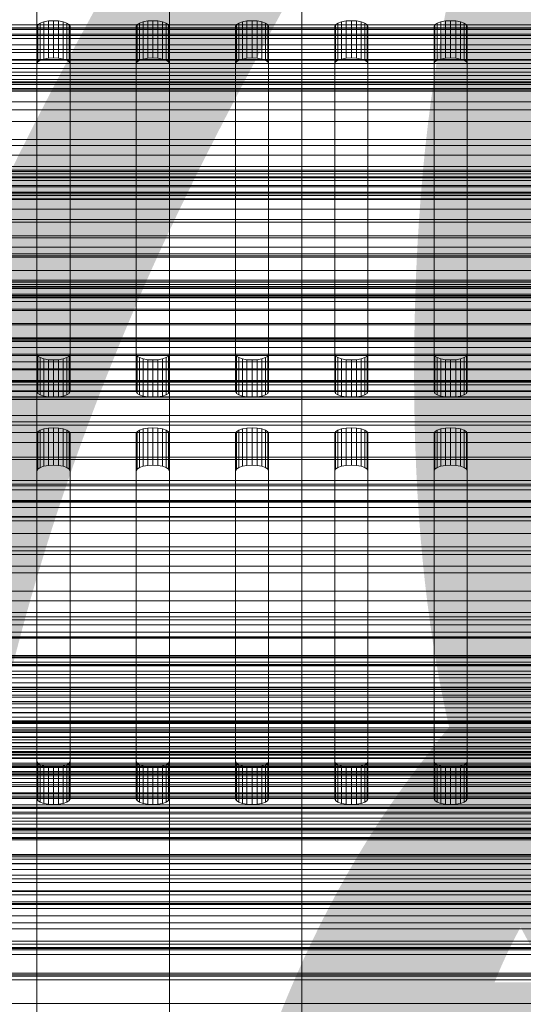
# Model space of a CAD drawing. Header units: millimetres. Extents: x -2233 to 61924, y -68080 to 6847.
# Tile 69 of 256: x -23 to 53, y -35176 to -35027. Entities that reach past the tile are written whole.
import ezdxf

# ---------------------------------------------------------------- set-up
doc = ezdxf.new("R2010")
doc.units = ezdxf.units.MM
for name, color, linetype, lineweight in [('COTAS_O', 1, 'Continuous', 0), ('COTAS_P', 1, 'Continuous', 0), ('frontal_bajante_movil', 7, 'Continuous', 0), ('frontal_C01', 7, 'Continuous', 0), ('frontal_C02', 7, 'Continuous', 0), ('frontal_C03', 7, 'Continuous', 0), ('frontal_mezcladora', 7, 'Continuous', 0), ('frontal_secador', 7, 'Continuous', 0), ('frontal_tolva-C01', 7, 'Continuous', 0)]:
    doc.layers.add(name, color=color, linetype=linetype, lineweight=lineweight)
doc.dimstyles.new('R19_100', dxfattribs={"dimtxt": 250, "dimasz": 150, "dimexe": 150, "dimexo": 80, "dimgap": 100, "dimtad": 1, "dimtih": 1, "dimtoh": 1, "dimdsep": 46, "dimcen": 0.09, "dimadec": 0, "dimazin": 0, "dimtfac": 1, "dimtdec": 4, "dimtofl": 0, "dimtmove": 0, "dimatfit": 3, "dimfxl": 1, "dimtolj": 1, "dimtzin": 0, "dimarcsym": 0})

# ---------------------------------------------------------------- blocks, each defined once
blk = doc.blocks.new('DIM_R28_48')
at = {"layer": 'COTAS_P'}
for p, q in [((-1750, -34600), (-1600, -34555)), ((2600, -34600), (2450, -34555)), ((-1750, -35500), (-1750, -34600)), ((-1750, -34600), (2600, -34600)), ((-1750, -34600), (-1600, -34645)), ((2600, -34600), (2450, -34645)), ((2600, -35500), (2600, -34600))]:
    blk.add_line(p, q, dxfattribs=at)
blk.add_text('4350 P', height=250, dxfattribs=at).set_placement((425, -34500))
blk = doc.blocks.new('DIM_R28_50')
at = {"layer": 'COTAS_P'}
for p, q in [((1705.78, -34504.95), (1551.9, -34475.9)), ((-194.22, -34704.95), (1705.78, -34504.95)), ((1705.78, -34504.95), (1561.32, -34565.4)), ((1800, -35400), (1705.78, -34504.95)), ((-194.22, -34704.95), (-49.75, -34644.49)), ((-100, -35600), (-194.22, -34704.95)), ((-194.22, -34704.95), (-40.33, -34734))]:
    blk.add_line(p, q, dxfattribs=at)
blk.add_text('1910.5 P', height=250, rotation=6.009, dxfattribs=at).set_placement((745.32, -34505.49))
blk = doc.blocks.new('DIM_R28_58')
at = {"layer": 'COTAS_O'}
for p, q in [((-1480, -35300), (-1330, -35255)), ((490, -35300), (340, -35255)), ((-1480, -36000), (-1480, -35300)), ((-1480, -35300), (490, -35300)), ((-1480, -35300), (-1330, -35345)), ((490, -35300), (340, -35345)), ((490, -36000), (490, -35300))]:
    blk.add_line(p, q, dxfattribs=at)
blk.add_text('1970 O', height=250, dxfattribs=at).set_placement((-495, -35200))
blk = doc.blocks.new('DIM_R28_60')
at = {"layer": 'COTAS_O'}
for p, q in [((-1400, -35300), (-1250, -35255)), ((1400, -35300), (1250, -35255)), ((-1400, -36000), (-1400, -35300)), ((-1400, -35300), (1400, -35300)), ((-1400, -35300), (-1250, -35345)), ((1400, -35300), (1250, -35345)), ((1400, -36000), (1400, -35300))]:
    blk.add_line(p, q, dxfattribs=at)
blk.add_text('2800 O', height=250, dxfattribs=at).set_placement((0, -35200))
blk = doc.blocks.new('DIM_R28_61')
at = {"layer": 'COTAS_P'}
for p, q in [((-305, -34680), (395, -34680)), ((395, -34680), (350, -34830)), ((395, -36000), (395, -34680)), ((395, -34680), (440, -34830)), ((395, -36000), (350, -35850)), ((395, -36000), (440, -35850)), ((-305, -36000), (395, -36000))]:
    blk.add_line(p, q, dxfattribs=at)
blk.add_text('1320 P', height=250, rotation=90, dxfattribs=at).set_placement((295, -35340))
blk = doc.blocks.new('DIM_R28_62')
at = {"layer": 'COTAS_P'}
for p, q in [((-305, -35300), (-155, -35255)), ((345, -35300), (195, -35255)), ((-305, -36000), (-305, -35300)), ((-305, -35300), (345, -35300)), ((-305, -35300), (-155, -35345)), ((345, -35300), (195, -35345)), ((345, -36000), (345, -35300))]:
    blk.add_line(p, q, dxfattribs=at)
blk.add_text('650 P', height=250, dxfattribs=at).set_placement((20, -35200))

msp = doc.modelspace()

# ---------------------------------------------------------------- linework, layer by layer
at = {"layer": 'frontal_bajante_movil'}
for p, q in [((-20, -35028.298), (-19.878, -35028.034)), ((-19.878, -35028.034), (-19.523, -35027.796)), ((-19.878, -35033.672), (-19.878, -35028.034)), ((-19.523, -35027.796), (-18.969, -35027.607)), ((-19.523, -35033.434), (-19.523, -35027.796)), ((-18.969, -35027.607), (-18.273, -35027.485)), ((-18.969, -35033.245), (-18.969, -35027.607)), ((-18.273, -35027.485), (-17.5, -35027.443)), ((-18.273, -35033.123), (-18.273, -35027.485)), ((-17.5, -35027.443), (-16.727, -35027.485)), ((-17.5, -35033.082), (-17.5, -35027.443)), ((-16.727, -35027.485), (-16.031, -35027.607)), ((-16.727, -35033.123), (-16.727, -35027.485)), ((-16.031, -35027.607), (-15.477, -35027.796)), ((-16.031, -35033.245), (-16.031, -35027.607)), ((-15.477, -35027.796), (-15.122, -35028.034)), ((-15.477, -35033.434), (-15.477, -35027.796)), ((-15.122, -35028.034), (-15, -35028.298)), ((-15.122, -35033.672), (-15.122, -35028.034)), ((-5, -35028.298), (-4.878, -35028.034)), ((-4.878, -35028.034), (-4.523, -35027.796)), ((-4.878, -35033.672), (-4.878, -35028.034)), ((-4.523, -35027.796), (-3.969, -35027.607)), ((-4.523, -35033.434), (-4.523, -35027.796)), ((-3.969, -35027.607), (-3.273, -35027.485)), ((-3.969, -35033.245), (-3.969, -35027.607)), ((-3.273, -35027.485), (-2.5, -35027.443)), ((-3.273, -35033.123), (-3.273, -35027.485)), ((-2.5, -35027.443), (-1.727, -35027.485)), ((-2.5, -35033.082), (-2.5, -35027.443)), ((-1.727, -35027.485), (-1.031, -35027.607)), ((-1.727, -35033.123), (-1.727, -35027.485)), ((-1.031, -35027.607), (-0.477, -35027.796)), ((-1.031, -35033.245), (-1.031, -35027.607)), ((-0.477, -35027.796), (-0.122, -35028.034)), ((-0.477, -35033.434), (-0.477, -35027.796)), ((-0.122, -35028.034), (0, -35028.298)), ((-0.122, -35033.672), (-0.122, -35028.034)), ((10, -35028.298), (10.122, -35028.034)), ((10.122, -35028.034), (10.477, -35027.796)), ((10.122, -35033.672), (10.122, -35028.034)), ((10.477, -35027.796), (11.031, -35027.607)), ((10.477, -35033.434), (10.477, -35027.796)), ((11.031, -35027.607), (11.727, -35027.485)), ((11.031, -35033.245), (11.031, -35027.607)), ((11.727, -35027.485), (12.5, -35027.443)), ((11.727, -35033.123), (11.727, -35027.485)), ((12.5, -35027.443), (13.273, -35027.485)), ((12.5, -35033.082), (12.5, -35027.443)), ((13.273, -35027.485), (13.969, -35027.607)), ((13.273, -35033.123), (13.273, -35027.485)), ((13.969, -35027.607), (14.523, -35027.796)), ((13.969, -35033.245), (13.969, -35027.607)), ((14.523, -35027.796), (14.878, -35028.034)), ((14.523, -35033.434), (14.523, -35027.796)), ((14.878, -35028.034), (15, -35028.298)), ((14.878, -35033.672), (14.878, -35028.034)), ((25, -35028.298), (25.122, -35028.034)), ((25.122, -35028.034), (25.477, -35027.796)), ((25.122, -35033.672), (25.122, -35028.034)), ((25.477, -35027.796), (26.031, -35027.607)), ((25.477, -35033.434), (25.477, -35027.796)), ((26.031, -35027.607), (26.727, -35027.485)), ((26.031, -35033.245), (26.031, -35027.607)), ((26.727, -35027.485), (27.5, -35027.443)), ((26.727, -35033.123), (26.727, -35027.485)), ((27.5, -35027.443), (28.273, -35027.485)), ((27.5, -35033.082), (27.5, -35027.443)), ((28.273, -35027.485), (28.969, -35027.607)), ((28.273, -35033.123), (28.273, -35027.485)), ((28.969, -35027.607), (29.523, -35027.796)), ((28.969, -35033.245), (28.969, -35027.607)), ((29.523, -35027.796), (29.878, -35028.034)), ((29.523, -35033.434), (29.523, -35027.796)), ((29.878, -35028.034), (30, -35028.298)), ((29.878, -35033.672), (29.878, -35028.034)), ((40, -35028.298), (40.122, -35028.034)), ((40.122, -35028.034), (40.477, -35027.796)), ((40.122, -35033.672), (40.122, -35028.034)), ((40.477, -35027.796), (41.031, -35027.607)), ((40.477, -35033.434), (40.477, -35027.796)), ((41.031, -35027.607), (41.727, -35027.485)), ((41.031, -35033.245), (41.031, -35027.607)), ((41.727, -35027.485), (42.5, -35027.443)), ((41.727, -35033.123), (41.727, -35027.485)), ((42.5, -35027.443), (43.273, -35027.485)), ((42.5, -35033.082), (42.5, -35027.443)), ((43.273, -35027.485), (43.969, -35027.607)), ((43.273, -35033.123), (43.273, -35027.485)), ((43.969, -35027.607), (44.523, -35027.796)), ((43.969, -35033.245), (43.969, -35027.607)), ((44.523, -35027.796), (44.878, -35028.034)), ((44.523, -35033.434), (44.523, -35027.796)), ((44.878, -35028.034), (45, -35028.298)), ((44.878, -35033.672), (44.878, -35028.034)), ((208, -35029.661), (-168, -35029.661)), ((-20, -35077.891), (-20, -35028.298)), ((-20, -35028.298), (-20, -35033.937)), ((-15, -35028.298), (-15, -35077.891)), ((-15, -35033.937), (-15, -35028.298)), ((-5, -35077.891), (-5, -35028.298)), ((-5, -35028.298), (-5, -35033.937)), ((0, -35028.298), (0, -35077.891)), ((0, -35033.937), (0, -35028.298)), ((10, -35077.891), (10, -35028.298)), ((10, -35028.298), (10, -35033.937)), ((15, -35028.298), (15, -35077.891)), ((15, -35033.937), (15, -35028.298)), ((25, -35077.891), (25, -35028.298)), ((25, -35028.298), (25, -35033.937)), ((30, -35028.298), (30, -35077.891)), ((30, -35033.937), (30, -35028.298)), ((40, -35077.891), (40, -35028.298)), ((40, -35028.298), (40, -35033.937)), ((45, -35028.298), (45, -35077.891)), ((45, -35033.937), (45, -35028.298)), ((-19.878, -35033.672), (-20, -35033.937)), ((-20, -35033.937), (-20, -35083.53)), ((-19.523, -35033.434), (-19.878, -35033.672)), ((-18.969, -35033.245), (-19.523, -35033.434)), ((-18.273, -35033.123), (-18.969, -35033.245)), ((-17.5, -35033.082), (-18.273, -35033.123)), ((-16.727, -35033.123), (-17.5, -35033.082)), ((-16.031, -35033.245), (-16.727, -35033.123)), ((-15.477, -35033.434), (-16.031, -35033.245)), ((-15.122, -35033.672), (-15.477, -35033.434)), ((-15, -35033.937), (-15.122, -35033.672)), ((-15, -35083.53), (-15, -35033.937)), ((-4.878, -35033.672), (-5, -35033.937)), ((-5, -35033.937), (-5, -35083.53)), ((-4.523, -35033.434), (-4.878, -35033.672)), ((-3.969, -35033.245), (-4.523, -35033.434)), ((-3.273, -35033.123), (-3.969, -35033.245)), ((-2.5, -35033.082), (-3.273, -35033.123)), ((-1.727, -35033.123), (-2.5, -35033.082)), ((-1.031, -35033.245), (-1.727, -35033.123)), ((-0.477, -35033.434), (-1.031, -35033.245)), ((-0.122, -35033.672), (-0.477, -35033.434)), ((0, -35033.937), (-0.122, -35033.672)), ((0, -35083.53), (0, -35033.937)), ((10.122, -35033.672), (10, -35033.937)), ((10, -35033.937), (10, -35083.53)), ((10.477, -35033.434), (10.122, -35033.672)), ((11.031, -35033.245), (10.477, -35033.434)), ((11.727, -35033.123), (11.031, -35033.245)), ((12.5, -35033.082), (11.727, -35033.123)), ((13.273, -35033.123), (12.5, -35033.082)), ((13.969, -35033.245), (13.273, -35033.123)), ((14.523, -35033.434), (13.969, -35033.245)), ((14.878, -35033.672), (14.523, -35033.434)), ((15, -35033.937), (14.878, -35033.672)), ((15, -35083.53), (15, -35033.937)), ((25.122, -35033.672), (25, -35033.937)), ((25, -35033.937), (25, -35083.53)), ((25.477, -35033.434), (25.122, -35033.672)), ((26.031, -35033.245), (25.477, -35033.434)), ((26.727, -35033.123), (26.031, -35033.245)), ((27.5, -35033.082), (26.727, -35033.123)), ((28.273, -35033.123), (27.5, -35033.082)), ((28.969, -35033.245), (28.273, -35033.123)), ((29.523, -35033.434), (28.969, -35033.245)), ((29.878, -35033.672), (29.523, -35033.434)), ((30, -35033.937), (29.878, -35033.672)), ((30, -35083.53), (30, -35033.937)), ((40.122, -35033.672), (40, -35033.937)), ((40, -35033.937), (40, -35083.53)), ((40.477, -35033.434), (40.122, -35033.672)), ((41.031, -35033.245), (40.477, -35033.434)), ((41.727, -35033.123), (41.031, -35033.245)), ((42.5, -35033.082), (41.727, -35033.123)), ((43.273, -35033.123), (42.5, -35033.082)), ((43.969, -35033.245), (43.273, -35033.123)), ((44.523, -35033.434), (43.969, -35033.245)), ((44.878, -35033.672), (44.523, -35033.434)), ((45, -35033.937), (44.878, -35033.672)), ((45, -35083.53), (45, -35033.937)), ((208, -35036.833), (-168, -35036.833)), ((-168, -35040.938), (208, -35040.938)), ((-19.878, -35078.156), (-20, -35077.891)), ((-20, -35083.53), (-20, -35077.891)), ((-19.523, -35078.394), (-19.878, -35078.156)), ((-19.878, -35083.794), (-19.878, -35078.156)), ((-18.969, -35078.583), (-19.523, -35078.394)), ((-19.523, -35084.032), (-19.523, -35078.394)), ((-18.273, -35078.705), (-18.969, -35078.583)), ((-18.969, -35084.221), (-18.969, -35078.583)), ((-17.5, -35078.746), (-18.273, -35078.705)), ((-18.273, -35084.343), (-18.273, -35078.705)), ((-16.727, -35078.705), (-17.5, -35078.746)), ((-17.5, -35084.385), (-17.5, -35078.746)), ((-16.031, -35078.583), (-16.727, -35078.705)), ((-16.727, -35084.343), (-16.727, -35078.705)), ((-15.477, -35078.394), (-16.031, -35078.583)), ((-16.031, -35084.221), (-16.031, -35078.583)), ((-15.122, -35078.156), (-15.477, -35078.394)), ((-15.477, -35084.032), (-15.477, -35078.394)), ((-15, -35077.891), (-15.122, -35078.156)), ((-15.122, -35083.794), (-15.122, -35078.156)), ((-15, -35083.53), (-15, -35077.891)), ((-4.878, -35078.156), (-5, -35077.891)), ((-5, -35083.53), (-5, -35077.891)), ((-4.523, -35078.394), (-4.878, -35078.156)), ((-4.878, -35083.794), (-4.878, -35078.156)), ((-3.969, -35078.583), (-4.523, -35078.394)), ((-4.523, -35084.032), (-4.523, -35078.394)), ((-3.273, -35078.705), (-3.969, -35078.583)), ((-3.969, -35084.221), (-3.969, -35078.583)), ((-2.5, -35078.746), (-3.273, -35078.705)), ((-3.273, -35084.343), (-3.273, -35078.705)), ((-1.727, -35078.705), (-2.5, -35078.746)), ((-2.5, -35084.385), (-2.5, -35078.746)), ((-1.031, -35078.583), (-1.727, -35078.705)), ((-1.727, -35084.343), (-1.727, -35078.705)), ((-0.477, -35078.394), (-1.031, -35078.583)), ((-1.031, -35084.221), (-1.031, -35078.583)), ((-0.122, -35078.156), (-0.477, -35078.394)), ((-0.477, -35084.032), (-0.477, -35078.394)), ((0, -35077.891), (-0.122, -35078.156)), ((-0.122, -35083.794), (-0.122, -35078.156)), ((0, -35083.53), (0, -35077.891)), ((10.122, -35078.156), (10, -35077.891)), ((10, -35083.53), (10, -35077.891)), ((10.477, -35078.394), (10.122, -35078.156)), ((10.122, -35083.794), (10.122, -35078.156)), ((11.031, -35078.583), (10.477, -35078.394)), ((10.477, -35084.032), (10.477, -35078.394)), ((11.727, -35078.705), (11.031, -35078.583)), ((11.031, -35084.221), (11.031, -35078.583)), ((12.5, -35078.746), (11.727, -35078.705)), ((11.727, -35084.343), (11.727, -35078.705)), ((13.273, -35078.705), (12.5, -35078.746)), ((12.5, -35084.385), (12.5, -35078.746)), ((13.969, -35078.583), (13.273, -35078.705)), ((13.273, -35084.343), (13.273, -35078.705)), ((14.523, -35078.394), (13.969, -35078.583)), ((13.969, -35084.221), (13.969, -35078.583)), ((14.878, -35078.156), (14.523, -35078.394)), ((14.523, -35084.032), (14.523, -35078.394)), ((15, -35077.891), (14.878, -35078.156)), ((14.878, -35083.794), (14.878, -35078.156)), ((15, -35083.53), (15, -35077.891)), ((25.122, -35078.156), (25, -35077.891)), ((25, -35083.53), (25, -35077.891)), ((25.477, -35078.394), (25.122, -35078.156)), ((25.122, -35083.794), (25.122, -35078.156)), ((26.031, -35078.583), (25.477, -35078.394)), ((25.477, -35084.032), (25.477, -35078.394)), ((26.727, -35078.705), (26.031, -35078.583)), ((26.031, -35084.221), (26.031, -35078.583)), ((27.5, -35078.746), (26.727, -35078.705)), ((26.727, -35084.343), (26.727, -35078.705)), ((28.273, -35078.705), (27.5, -35078.746)), ((27.5, -35084.385), (27.5, -35078.746)), ((28.969, -35078.583), (28.273, -35078.705)), ((28.273, -35084.343), (28.273, -35078.705)), ((29.523, -35078.394), (28.969, -35078.583)), ((28.969, -35084.221), (28.969, -35078.583)), ((29.878, -35078.156), (29.523, -35078.394)), ((29.523, -35084.032), (29.523, -35078.394)), ((30, -35077.891), (29.878, -35078.156)), ((29.878, -35083.794), (29.878, -35078.156)), ((30, -35083.53), (30, -35077.891)), ((40.122, -35078.156), (40, -35077.891)), ((40, -35083.53), (40, -35077.891)), ((40.477, -35078.394), (40.122, -35078.156)), ((40.122, -35083.794), (40.122, -35078.156)), ((41.031, -35078.583), (40.477, -35078.394)), ((40.477, -35084.032), (40.477, -35078.394)), ((41.727, -35078.705), (41.031, -35078.583)), ((41.031, -35084.221), (41.031, -35078.583)), ((42.5, -35078.746), (41.727, -35078.705)), ((41.727, -35084.343), (41.727, -35078.705)), ((43.273, -35078.705), (42.5, -35078.746)), ((42.5, -35084.385), (42.5, -35078.746)), ((43.969, -35078.583), (43.273, -35078.705)), ((43.273, -35084.343), (43.273, -35078.705)), ((44.523, -35078.394), (43.969, -35078.583)), ((43.969, -35084.221), (43.969, -35078.583)), ((44.878, -35078.156), (44.523, -35078.394)), ((44.523, -35084.032), (44.523, -35078.394)), ((45, -35077.891), (44.878, -35078.156)), ((44.878, -35083.794), (44.878, -35078.156)), ((45, -35083.53), (45, -35077.891)), ((-20, -35083.53), (-19.878, -35083.794)), ((-19.878, -35083.794), (-19.523, -35084.032)), ((-19.523, -35084.032), (-18.969, -35084.221)), ((-18.969, -35084.221), (-18.273, -35084.343)), ((-18.273, -35084.343), (-17.5, -35084.385)), ((-17.5, -35084.385), (-16.727, -35084.343)), ((-16.727, -35084.343), (-16.031, -35084.221)), ((-16.031, -35084.221), (-15.477, -35084.032)), ((-15.477, -35084.032), (-15.122, -35083.794)), ((-15.122, -35083.794), (-15, -35083.53)), ((-5, -35083.53), (-4.878, -35083.794)), ((-4.878, -35083.794), (-4.523, -35084.032)), ((-4.523, -35084.032), (-3.969, -35084.221)), ((-3.969, -35084.221), (-3.273, -35084.343)), ((-3.273, -35084.343), (-2.5, -35084.385)), ((-2.5, -35084.385), (-1.727, -35084.343)), ((-1.727, -35084.343), (-1.031, -35084.221)), ((-1.031, -35084.221), (-0.477, -35084.032)), ((-0.477, -35084.032), (-0.122, -35083.794)), ((-0.122, -35083.794), (0, -35083.53)), ((10, -35083.53), (10.122, -35083.794)), ((10.122, -35083.794), (10.477, -35084.032)), ((10.477, -35084.032), (11.031, -35084.221)), ((11.031, -35084.221), (11.727, -35084.343)), ((11.727, -35084.343), (12.5, -35084.385)), ((12.5, -35084.385), (13.273, -35084.343)), ((13.273, -35084.343), (13.969, -35084.221)), ((13.969, -35084.221), (14.523, -35084.032)), ((14.523, -35084.032), (14.878, -35083.794)), ((14.878, -35083.794), (15, -35083.53)), ((25, -35083.53), (25.122, -35083.794)), ((25.122, -35083.794), (25.477, -35084.032)), ((25.477, -35084.032), (26.031, -35084.221)), ((26.031, -35084.221), (26.727, -35084.343)), ((26.727, -35084.343), (27.5, -35084.385)), ((27.5, -35084.385), (28.273, -35084.343)), ((28.273, -35084.343), (28.969, -35084.221)), ((28.969, -35084.221), (29.523, -35084.032)), ((29.523, -35084.032), (29.878, -35083.794)), ((29.878, -35083.794), (30, -35083.53)), ((40, -35083.53), (40.122, -35083.794)), ((40.122, -35083.794), (40.477, -35084.032)), ((40.477, -35084.032), (41.031, -35084.221)), ((41.031, -35084.221), (41.727, -35084.343)), ((41.727, -35084.343), (42.5, -35084.385)), ((42.5, -35084.385), (43.273, -35084.343)), ((43.273, -35084.343), (43.969, -35084.221)), ((43.969, -35084.221), (44.523, -35084.032)), ((44.523, -35084.032), (44.878, -35083.794)), ((44.878, -35083.794), (45, -35083.53)), ((-168, -35087.121), (208, -35087.121)), ((-19.523, -35089.359), (-18.969, -35089.17)), ((-18.969, -35089.17), (-18.273, -35089.049)), ((-18.969, -35094.808), (-18.969, -35089.17)), ((-18.273, -35089.049), (-17.5, -35089.007)), ((-18.273, -35094.687), (-18.273, -35089.049)), ((-17.5, -35089.007), (-16.727, -35089.049)), ((-17.5, -35094.645), (-17.5, -35089.007)), ((-16.727, -35089.049), (-16.031, -35089.17)), ((-16.727, -35094.687), (-16.727, -35089.049)), ((-16.031, -35089.17), (-15.477, -35089.359)), ((-16.031, -35094.808), (-16.031, -35089.17)), ((-4.523, -35089.359), (-3.969, -35089.17)), ((-3.969, -35089.17), (-3.273, -35089.049)), ((-3.969, -35094.808), (-3.969, -35089.17)), ((-3.273, -35089.049), (-2.5, -35089.007)), ((-3.273, -35094.687), (-3.273, -35089.049)), ((-2.5, -35089.007), (-1.727, -35089.049)), ((-2.5, -35094.645), (-2.5, -35089.007)), ((-1.727, -35089.049), (-1.031, -35089.17)), ((-1.727, -35094.687), (-1.727, -35089.049)), ((-1.031, -35089.17), (-0.477, -35089.359)), ((-1.031, -35094.808), (-1.031, -35089.17)), ((10.477, -35089.359), (11.031, -35089.17)), ((11.031, -35089.17), (11.727, -35089.049)), ((11.031, -35094.808), (11.031, -35089.17)), ((11.727, -35089.049), (12.5, -35089.007)), ((11.727, -35094.687), (11.727, -35089.049)), ((12.5, -35089.007), (13.273, -35089.049)), ((12.5, -35094.645), (12.5, -35089.007)), ((13.273, -35089.049), (13.969, -35089.17)), ((13.273, -35094.687), (13.273, -35089.049)), ((13.969, -35089.17), (14.523, -35089.359)), ((13.969, -35094.808), (13.969, -35089.17)), ((25.477, -35089.359), (26.031, -35089.17)), ((26.031, -35089.17), (26.727, -35089.049)), ((26.031, -35094.808), (26.031, -35089.17)), ((26.727, -35089.049), (27.5, -35089.007)), ((26.727, -35094.687), (26.727, -35089.049)), ((27.5, -35089.007), (28.273, -35089.049)), ((27.5, -35094.645), (27.5, -35089.007)), ((28.273, -35089.049), (28.969, -35089.17)), ((28.273, -35094.687), (28.273, -35089.049)), ((28.969, -35089.17), (29.523, -35089.359)), ((28.969, -35094.808), (28.969, -35089.17)), ((40.477, -35089.359), (41.031, -35089.17)), ((41.031, -35089.17), (41.727, -35089.049)), ((41.031, -35094.808), (41.031, -35089.17)), ((41.727, -35089.049), (42.5, -35089.007)), ((41.727, -35094.687), (41.727, -35089.049)), ((42.5, -35089.007), (43.273, -35089.049)), ((42.5, -35094.645), (42.5, -35089.007)), ((43.273, -35089.049), (43.969, -35089.17)), ((43.273, -35094.687), (43.273, -35089.049)), ((43.969, -35089.17), (44.523, -35089.359)), ((43.969, -35094.808), (43.969, -35089.17)), ((-20, -35089.862), (-19.878, -35089.598)), ((-20, -35139.455), (-20, -35089.862)), ((-20, -35089.862), (-20, -35095.5)), ((-19.878, -35089.598), (-19.523, -35089.359)), ((-19.878, -35095.236), (-19.878, -35089.598)), ((-19.523, -35094.998), (-19.523, -35089.359)), ((-15.477, -35089.359), (-15.122, -35089.598)), ((-15.477, -35094.998), (-15.477, -35089.359)), ((-15.122, -35089.598), (-15, -35089.862)), ((-15.122, -35095.236), (-15.122, -35089.598)), ((-15, -35089.862), (-15, -35139.455)), ((-15, -35095.5), (-15, -35089.862)), ((-5, -35089.862), (-4.878, -35089.598)), ((-5, -35139.455), (-5, -35089.862)), ((-5, -35089.862), (-5, -35095.5)), ((-4.878, -35089.598), (-4.523, -35089.359)), ((-4.878, -35095.236), (-4.878, -35089.598)), ((-4.523, -35094.998), (-4.523, -35089.359)), ((-0.477, -35089.359), (-0.122, -35089.598)), ((-0.477, -35094.998), (-0.477, -35089.359)), ((-0.122, -35089.598), (0, -35089.862)), ((-0.122, -35095.236), (-0.122, -35089.598)), ((0, -35089.862), (0, -35139.455)), ((0, -35095.5), (0, -35089.862)), ((10, -35089.862), (10.122, -35089.598)), ((10, -35139.455), (10, -35089.862)), ((10, -35089.862), (10, -35095.5)), ((10.122, -35089.598), (10.477, -35089.359)), ((10.122, -35095.236), (10.122, -35089.598)), ((10.477, -35094.998), (10.477, -35089.359)), ((14.523, -35089.359), (14.878, -35089.598)), ((14.523, -35094.998), (14.523, -35089.359)), ((14.878, -35089.598), (15, -35089.862)), ((14.878, -35095.236), (14.878, -35089.598)), ((15, -35089.862), (15, -35139.455)), ((15, -35095.5), (15, -35089.862)), ((25, -35089.862), (25.122, -35089.598)), ((25, -35139.455), (25, -35089.862)), ((25, -35089.862), (25, -35095.5)), ((25.122, -35089.598), (25.477, -35089.359)), ((25.122, -35095.236), (25.122, -35089.598)), ((25.477, -35094.998), (25.477, -35089.359)), ((29.523, -35089.359), (29.878, -35089.598)), ((29.523, -35094.998), (29.523, -35089.359)), ((29.878, -35089.598), (30, -35089.862)), ((29.878, -35095.236), (29.878, -35089.598)), ((30, -35089.862), (30, -35139.455)), ((30, -35095.5), (30, -35089.862)), ((40, -35089.862), (40.122, -35089.598)), ((40, -35139.455), (40, -35089.862)), ((40, -35089.862), (40, -35095.5)), ((40.122, -35089.598), (40.477, -35089.359)), ((40.122, -35095.236), (40.122, -35089.598)), ((40.477, -35094.998), (40.477, -35089.359)), ((44.523, -35089.359), (44.878, -35089.598)), ((44.523, -35094.998), (44.523, -35089.359)), ((44.878, -35089.598), (45, -35089.862)), ((44.878, -35095.236), (44.878, -35089.598)), ((45, -35089.862), (45, -35139.455)), ((45, -35095.5), (45, -35089.862)), ((208, -35091.225), (-168, -35091.225)), ((-19.878, -35095.236), (-20, -35095.5)), ((-19.523, -35094.998), (-19.878, -35095.236)), ((-18.969, -35094.808), (-19.523, -35094.998)), ((-18.273, -35094.687), (-18.969, -35094.808)), ((-17.5, -35094.645), (-18.273, -35094.687)), ((-16.727, -35094.687), (-17.5, -35094.645)), ((-16.031, -35094.808), (-16.727, -35094.687)), ((-15.477, -35094.998), (-16.031, -35094.808)), ((-15.122, -35095.236), (-15.477, -35094.998)), ((-15, -35095.5), (-15.122, -35095.236)), ((-4.878, -35095.236), (-5, -35095.5)), ((-4.523, -35094.998), (-4.878, -35095.236)), ((-3.969, -35094.808), (-4.523, -35094.998)), ((-3.273, -35094.687), (-3.969, -35094.808)), ((-2.5, -35094.645), (-3.273, -35094.687)), ((-1.727, -35094.687), (-2.5, -35094.645)), ((-1.031, -35094.808), (-1.727, -35094.687)), ((-0.477, -35094.998), (-1.031, -35094.808)), ((-0.122, -35095.236), (-0.477, -35094.998)), ((0, -35095.5), (-0.122, -35095.236)), ((10.122, -35095.236), (10, -35095.5)), ((10.477, -35094.998), (10.122, -35095.236)), ((11.031, -35094.808), (10.477, -35094.998)), ((11.727, -35094.687), (11.031, -35094.808)), ((12.5, -35094.645), (11.727, -35094.687)), ((13.273, -35094.687), (12.5, -35094.645)), ((13.969, -35094.808), (13.273, -35094.687)), ((14.523, -35094.998), (13.969, -35094.808)), ((14.878, -35095.236), (14.523, -35094.998)), ((15, -35095.5), (14.878, -35095.236)), ((25.122, -35095.236), (25, -35095.5)), ((25.477, -35094.998), (25.122, -35095.236)), ((26.031, -35094.808), (25.477, -35094.998)), ((26.727, -35094.687), (26.031, -35094.808)), ((27.5, -35094.645), (26.727, -35094.687)), ((28.273, -35094.687), (27.5, -35094.645)), ((28.969, -35094.808), (28.273, -35094.687)), ((29.523, -35094.998), (28.969, -35094.808)), ((29.878, -35095.236), (29.523, -35094.998)), ((30, -35095.5), (29.878, -35095.236)), ((40.122, -35095.236), (40, -35095.5)), ((40.477, -35094.998), (40.122, -35095.236)), ((41.031, -35094.808), (40.477, -35094.998)), ((41.727, -35094.687), (41.031, -35094.808)), ((42.5, -35094.645), (41.727, -35094.687)), ((43.273, -35094.687), (42.5, -35094.645)), ((43.969, -35094.808), (43.273, -35094.687)), ((44.523, -35094.998), (43.969, -35094.808)), ((44.878, -35095.236), (44.523, -35094.998)), ((45, -35095.5), (44.878, -35095.236)), ((-20, -35095.5), (-20, -35145.093)), ((-15, -35145.093), (-15, -35095.5)), ((-5, -35095.5), (-5, -35145.093)), ((0, -35145.093), (0, -35095.5)), ((10, -35095.5), (10, -35145.093)), ((15, -35145.093), (15, -35095.5)), ((25, -35095.5), (25, -35145.093)), ((30, -35145.093), (30, -35095.5)), ((40, -35095.5), (40, -35145.093)), ((45, -35145.093), (45, -35095.5)), ((208, -35098.397), (-168, -35098.397)), ((-168, -35102.501), (208, -35102.501)), ((112, -35129.419), (-72, -35129.419)), ((-72, -35130.734), (112, -35130.734)), ((100, -35138.888), (-60, -35138.888)), ((-19.878, -35139.719), (-20, -35139.455)), ((-20, -35145.093), (-20, -35139.455)), ((-19.523, -35139.958), (-19.878, -35139.719)), ((-19.878, -35145.357), (-19.878, -35139.719)), ((-15.122, -35139.719), (-15.477, -35139.958)), ((-15, -35139.455), (-15.122, -35139.719)), ((-15.122, -35145.357), (-15.122, -35139.719)), ((-15, -35145.093), (-15, -35139.455)), ((-4.878, -35139.719), (-5, -35139.455)), ((-5, -35145.093), (-5, -35139.455)), ((-4.523, -35139.958), (-4.878, -35139.719)), ((-4.878, -35145.357), (-4.878, -35139.719)), ((-0.122, -35139.719), (-0.477, -35139.958)), ((0, -35139.455), (-0.122, -35139.719)), ((-0.122, -35145.357), (-0.122, -35139.719)), ((0, -35145.093), (0, -35139.455)), ((10.122, -35139.719), (10, -35139.455)), ((10, -35145.093), (10, -35139.455)), ((10.477, -35139.958), (10.122, -35139.719)), ((10.122, -35145.357), (10.122, -35139.719)), ((14.878, -35139.719), (14.523, -35139.958)), ((15, -35139.455), (14.878, -35139.719)), ((14.878, -35145.357), (14.878, -35139.719)), ((15, -35145.093), (15, -35139.455)), ((25.122, -35139.719), (25, -35139.455)), ((25, -35145.093), (25, -35139.455)), ((25.477, -35139.958), (25.122, -35139.719)), ((25.122, -35145.357), (25.122, -35139.719)), ((29.878, -35139.719), (29.523, -35139.958)), ((30, -35139.455), (29.878, -35139.719)), ((29.878, -35145.357), (29.878, -35139.719)), ((30, -35145.093), (30, -35139.455)), ((40.122, -35139.719), (40, -35139.455)), ((40, -35145.093), (40, -35139.455)), ((40.477, -35139.958), (40.122, -35139.719)), ((40.122, -35145.357), (40.122, -35139.719)), ((44.878, -35139.719), (44.523, -35139.958)), ((45, -35139.455), (44.878, -35139.719)), ((44.878, -35145.357), (44.878, -35139.719)), ((45, -35145.093), (45, -35139.455)), ((-60, -35140.203), (100, -35140.203)), ((-18.969, -35140.147), (-19.523, -35139.958)), ((-19.523, -35145.596), (-19.523, -35139.958)), ((-18.273, -35140.268), (-18.969, -35140.147)), ((-18.969, -35145.785), (-18.969, -35140.147)), ((-17.5, -35140.31), (-18.273, -35140.268)), ((-18.273, -35145.906), (-18.273, -35140.268)), ((-16.727, -35140.268), (-17.5, -35140.31)), ((-17.5, -35145.948), (-17.5, -35140.31)), ((-16.031, -35140.147), (-16.727, -35140.268)), ((-16.727, -35145.906), (-16.727, -35140.268)), ((-15.477, -35139.958), (-16.031, -35140.147)), ((-16.031, -35145.785), (-16.031, -35140.147)), ((-15.477, -35145.596), (-15.477, -35139.958)), ((-3.969, -35140.147), (-4.523, -35139.958)), ((-4.523, -35145.596), (-4.523, -35139.958)), ((-3.273, -35140.268), (-3.969, -35140.147)), ((-3.969, -35145.785), (-3.969, -35140.147)), ((-2.5, -35140.31), (-3.273, -35140.268)), ((-3.273, -35145.906), (-3.273, -35140.268)), ((-1.727, -35140.268), (-2.5, -35140.31)), ((-2.5, -35145.948), (-2.5, -35140.31)), ((-1.031, -35140.147), (-1.727, -35140.268)), ((-1.727, -35145.906), (-1.727, -35140.268)), ((-0.477, -35139.958), (-1.031, -35140.147)), ((-1.031, -35145.785), (-1.031, -35140.147)), ((-0.477, -35145.596), (-0.477, -35139.958)), ((11.031, -35140.147), (10.477, -35139.958)), ((10.477, -35145.596), (10.477, -35139.958)), ((11.727, -35140.268), (11.031, -35140.147)), ((11.031, -35145.785), (11.031, -35140.147)), ((12.5, -35140.31), (11.727, -35140.268)), ((11.727, -35145.906), (11.727, -35140.268)), ((13.273, -35140.268), (12.5, -35140.31)), ((12.5, -35145.948), (12.5, -35140.31)), ((13.969, -35140.147), (13.273, -35140.268)), ((13.273, -35145.906), (13.273, -35140.268)), ((14.523, -35139.958), (13.969, -35140.147)), ((13.969, -35145.785), (13.969, -35140.147)), ((14.523, -35145.596), (14.523, -35139.958)), ((26.031, -35140.147), (25.477, -35139.958)), ((25.477, -35145.596), (25.477, -35139.958)), ((26.727, -35140.268), (26.031, -35140.147)), ((26.031, -35145.785), (26.031, -35140.147)), ((27.5, -35140.31), (26.727, -35140.268)), ((26.727, -35145.906), (26.727, -35140.268)), ((28.273, -35140.268), (27.5, -35140.31)), ((27.5, -35145.948), (27.5, -35140.31)), ((28.969, -35140.147), (28.273, -35140.268)), ((28.273, -35145.906), (28.273, -35140.268)), ((29.523, -35139.958), (28.969, -35140.147)), ((28.969, -35145.785), (28.969, -35140.147)), ((29.523, -35145.596), (29.523, -35139.958)), ((41.031, -35140.147), (40.477, -35139.958)), ((40.477, -35145.596), (40.477, -35139.958)), ((41.727, -35140.268), (41.031, -35140.147)), ((41.031, -35145.785), (41.031, -35140.147)), ((42.5, -35140.31), (41.727, -35140.268)), ((41.727, -35145.906), (41.727, -35140.268)), ((43.273, -35140.268), (42.5, -35140.31)), ((42.5, -35145.948), (42.5, -35140.31)), ((43.969, -35140.147), (43.273, -35140.268)), ((43.273, -35145.906), (43.273, -35140.268)), ((44.523, -35139.958), (43.969, -35140.147)), ((43.969, -35145.785), (43.969, -35140.147)), ((44.523, -35145.596), (44.523, -35139.958)), ((-20, -35145.093), (-19.878, -35145.357)), ((-19.878, -35145.357), (-19.523, -35145.596)), ((-19.523, -35145.596), (-18.969, -35145.785)), ((-18.969, -35145.785), (-18.273, -35145.906)), ((-16.727, -35145.906), (-16.031, -35145.785)), ((-16.031, -35145.785), (-15.477, -35145.596)), ((-15.477, -35145.596), (-15.122, -35145.357)), ((-15.122, -35145.357), (-15, -35145.093)), ((-5, -35145.093), (-4.878, -35145.357)), ((-4.878, -35145.357), (-4.523, -35145.596)), ((-4.523, -35145.596), (-3.969, -35145.785)), ((-3.969, -35145.785), (-3.273, -35145.906)), ((-1.727, -35145.906), (-1.031, -35145.785)), ((-1.031, -35145.785), (-0.477, -35145.596)), ((-0.477, -35145.596), (-0.122, -35145.357)), ((-0.122, -35145.357), (0, -35145.093)), ((10, -35145.093), (10.122, -35145.357)), ((10.122, -35145.357), (10.477, -35145.596)), ((10.477, -35145.596), (11.031, -35145.785)), ((11.031, -35145.785), (11.727, -35145.906)), ((13.273, -35145.906), (13.969, -35145.785)), ((13.969, -35145.785), (14.523, -35145.596)), ((14.523, -35145.596), (14.878, -35145.357)), ((14.878, -35145.357), (15, -35145.093)), ((25, -35145.093), (25.122, -35145.357)), ((25.122, -35145.357), (25.477, -35145.596)), ((25.477, -35145.596), (26.031, -35145.785)), ((26.031, -35145.785), (26.727, -35145.906)), ((28.273, -35145.906), (28.969, -35145.785)), ((28.969, -35145.785), (29.523, -35145.596)), ((29.523, -35145.596), (29.878, -35145.357)), ((29.878, -35145.357), (30, -35145.093)), ((40, -35145.093), (40.122, -35145.357)), ((40.122, -35145.357), (40.477, -35145.596)), ((40.477, -35145.596), (41.031, -35145.785)), ((41.031, -35145.785), (41.727, -35145.906)), ((43.273, -35145.906), (43.969, -35145.785)), ((43.969, -35145.785), (44.523, -35145.596)), ((44.523, -35145.596), (44.878, -35145.357)), ((44.878, -35145.357), (45, -35145.093)), ((-18.273, -35145.906), (-17.5, -35145.948)), ((-17.5, -35145.948), (-16.727, -35145.906)), ((-3.273, -35145.906), (-2.5, -35145.948)), ((-2.5, -35145.948), (-1.727, -35145.906)), ((11.727, -35145.906), (12.5, -35145.948)), ((12.5, -35145.948), (13.273, -35145.906)), ((26.727, -35145.906), (27.5, -35145.948)), ((27.5, -35145.948), (28.273, -35145.906)), ((41.727, -35145.906), (42.5, -35145.948)), ((42.5, -35145.948), (43.273, -35145.906)), ((-180, -35159.121), (220, -35159.121)), ((-168, -35160.655), (208, -35160.655)), ((-183, -35164.759), (223, -35164.759)), ((220, -35164.759), (-180, -35164.759)), ((208, -35164.759), (-168, -35164.759)), ((223, -35167.578), (-183, -35167.578)), ((208, -35171.931), (-168, -35171.931)), ((-168, -35176.036), (208, -35176.036))]:
    msp.add_line(p, q, dxfattribs=at)
at = {"layer": 'frontal_C01'}
for p, q in [((0, -35045.418), (0, -34782.805)), ((0, -34788.585), (0, -35051.199)), ((-450, -35028.784), (450, -35028.784)), ((0, -35045.418), (-130, -35045.418)), ((0, -35308.031), (0, -35045.418)), ((130, -35045.418), (0, -35045.418)), ((-130, -35050.26), (130, -35050.26)), ((-130, -35051.051), (130, -35051.051)), ((-130, -35051.199), (0, -35051.199)), ((-130, -35051.199), (130, -35051.199)), ((0, -35051.199), (0, -35313.812)), ((0, -35051.199), (130, -35051.199)), ((-130, -35053.52), (130, -35053.52)), ((-130, -35053.804), (130, -35053.804)), ((-130, -35057.498), (130, -35057.498)), ((-130, -35057.9), (130, -35057.9)), ((-130, -35062.713), (130, -35062.713)), ((-130, -35063.205), (130, -35063.205)), ((-148, -35066.659), (148, -35066.659)), ((-148, -35066.939), (148, -35066.939)), ((-148, -35066.991), (148, -35066.991)), ((-148, -35067.814), (148, -35067.814)), ((-148, -35067.915), (148, -35067.915)), ((-148, -35069.223), (148, -35069.223)), ((-148, -35069.366), (148, -35069.366)), ((130, -35068.81), (-130, -35068.81)), ((-130, -35069.359), (130, -35069.359)), ((-148, -35071.071), (148, -35071.071)), ((-148, -35071.245), (148, -35071.245)), ((148, -35073.231), (-148, -35073.231)), ((-148, -35073.426), (148, -35073.426)), ((-148, -35075.557), (148, -35075.557)), ((-148, -35075.759), (148, -35075.759)), ((-130, -35075.374), (130, -35075.374)), ((-130, -35075.942), (130, -35075.942)), ((-148, -35077.89), (148, -35077.89)), ((-148, -35078.085), (148, -35078.085)), ((-148, -35080.07), (148, -35080.07)), ((-148, -35080.245), (148, -35080.245)), ((-148, -35081.95), (148, -35081.95)), ((-148, -35082.093), (148, -35082.093)), ((-130, -35081.957), (130, -35081.957)), ((-130, -35082.506), (130, -35082.506)), ((-148, -35083.401), (148, -35083.401)), ((-148, -35083.502), (148, -35083.502)), ((-148, -35084.325), (148, -35084.325)), ((-148, -35084.377), (148, -35084.377)), ((-148, -35084.657), (148, -35084.657)), ((-130, -35088.111), (130, -35088.111)), ((-130, -35088.603), (130, -35088.603)), ((-130, -35093.416), (130, -35093.416)), ((-130, -35093.818), (130, -35093.818)), ((-130, -35097.511), (130, -35097.511)), ((-130, -35097.796), (130, -35097.796)), ((-130, -35100.117), (130, -35100.117)), ((-130, -35100.265), (130, -35100.265)), ((-130, -35101.056), (130, -35101.056)), ((-425, -35135.832), (425, -35135.832)), ((425, -35147.388), (-425, -35147.388)), ((425, -35149.529), (-425, -35149.529)), ((-425, -35161.084), (425, -35161.084))]:
    msp.add_line(p, q, dxfattribs=at)
at = {"layer": 'frontal_C02'}
for p, q in [((0, -35102.421), (0, -34811.926)), ((0, -34817.656), (0, -35108.151)), ((-311.15, -35028.083), (311.15, -35028.083)), ((-440, -35028.752), (440, -35028.752)), ((-440, -35029.487), (440, -35029.487)), ((-440, -35031.092), (440, -35031.092)), ((-311.15, -35030.157), (311.15, -35030.157)), ((-440, -35031.802), (440, -35031.802)), ((-440, -35033.298), (440, -35033.298)), ((-440, -35033.934), (440, -35033.934)), ((-440, -35035.219), (440, -35035.219)), ((-311.15, -35034.686), (311.15, -35034.686)), ((-440, -35035.738), (440, -35035.738)), ((-440, -35036.724), (440, -35036.724)), ((-440, -35037.091), (440, -35037.091)), ((-311.15, -35036.69), (311.15, -35036.69)), ((-440, -35037.711), (440, -35037.711)), ((-440, -35037.901), (440, -35037.901)), ((-440, -35038.112), (440, -35038.112)), ((-311.15, -35040.911), (311.15, -35040.911)), ((-311.15, -35042.708), (311.15, -35042.708)), ((-311.15, -35046.332), (311.15, -35046.332)), ((-311.15, -35047.799), (311.15, -35047.799)), ((-311.15, -35050.58), (311.15, -35050.58)), ((-311.15, -35051.617), (311.15, -35051.617)), ((-311.15, -35053.365), (311.15, -35053.365)), ((-311.15, -35053.902), (311.15, -35053.902)), ((-311.15, -35054.499), (311.15, -35054.499)), ((0, -35102.421), (-130, -35102.421)), ((0, -35386.887), (0, -35102.421)), ((130, -35102.421), (0, -35102.421)), ((-130, -35107.018), (130, -35107.018)), ((-130, -35107.614), (130, -35107.614)), ((-130, -35108.151), (0, -35108.151)), ((-130, -35108.151), (130, -35108.151)), ((0, -35108.151), (0, -35392.618)), ((0, -35108.151), (130, -35108.151)), ((-130, -35109.899), (130, -35109.899)), ((-130, -35110.937), (130, -35110.937)), ((-130, -35113.718), (130, -35113.718)), ((-130, -35115.185), (130, -35115.185)), ((-130, -35118.809), (130, -35118.809)), ((-130, -35120.606), (130, -35120.606)), ((-148, -35123.404), (148, -35123.404)), ((-148, -35123.615), (148, -35123.615)), ((-148, -35123.806), (148, -35123.806)), ((-148, -35124.425), (148, -35124.425)), ((-148, -35124.793), (148, -35124.793)), ((130, -35124.826), (-130, -35124.826)), ((-148, -35125.778), (148, -35125.778)), ((-148, -35126.298), (148, -35126.298)), ((-148, -35127.582), (148, -35127.582)), ((-130, -35126.83), (130, -35126.83)), ((-148, -35128.219), (148, -35128.219)), ((148, -35129.714), (-148, -35129.714)), ((-148, -35130.424), (148, -35130.424)), ((-148, -35132.029), (148, -35132.029)), ((-130, -35131.359), (130, -35131.359)), ((-148, -35132.764), (148, -35132.764)), ((-130, -35133.434), (130, -35133.434)), ((-148, -35134.369), (148, -35134.369)), ((-148, -35135.079), (148, -35135.079)), ((-148, -35136.575), (148, -35136.575)), ((-148, -35137.211), (148, -35137.211)), ((-130, -35137.963), (130, -35137.963)), ((-148, -35138.495), (148, -35138.495)), ((-148, -35139.015), (148, -35139.015)), ((-148, -35140.001), (148, -35140.001)), ((-148, -35140.368), (148, -35140.368)), ((-148, -35140.988), (148, -35140.988)), ((-148, -35141.178), (148, -35141.178)), ((-148, -35141.389), (148, -35141.389)), ((-130, -35139.967), (130, -35139.967)), ((-130, -35144.188), (130, -35144.188)), ((-130, -35145.984), (130, -35145.984)), ((-130, -35149.609), (130, -35149.609)), ((-130, -35151.076), (130, -35151.076)), ((-130, -35153.857), (130, -35153.857)), ((-130, -35154.894), (130, -35154.894)), ((-130, -35156.642), (130, -35156.642)), ((-130, -35157.179), (130, -35157.179)), ((-130, -35157.775), (130, -35157.775))]:
    msp.add_line(p, q, dxfattribs=at)
at = {"layer": 'frontal_C03'}
for p, q in [((-1250, -35028.547), (1250, -35028.547)), ((-1250, -35032.266), (1250, -35032.266)), ((-1250, -35033.395), (1250, -35033.395)), ((-1250, -35035.733), (1250, -35035.733)), ((-1250, -35036.318), (1250, -35036.318)), ((-1250, -35037.115), (1250, -35037.115)), ((1250, -35050.062), (-1250, -35050.062)), ((1250, -35052.554), (-1250, -35052.554)), ((1250, -35054.381), (-1250, -35054.381)), ((-1500, -35055.95), (1500, -35055.95)), ((1250, -35061.687), (-1250, -35061.687)), ((1250, -35065.216), (-1250, -35065.216)), ((1500, -35067.358), (-1500, -35067.358)), ((1500, -35067.643), (-1500, -35067.643)), ((-1270, -35068.997), (1270, -35068.997)), ((1270, -35069.896), (-1270, -35069.896)), ((1250, -35076.838), (-1250, -35076.838)), ((-1500, -35079.051), (1500, -35079.051)), ((1250, -35081.828), (-1250, -35081.828)), ((1250, -35096.975), (-1250, -35096.975)), ((1250, -35103.087), (-1250, -35103.087)), ((-1250, -35116.939), (1250, -35116.939)), ((-1250, -35117.572), (1250, -35117.572)), ((-1250, -35118.036), (1250, -35118.036)), ((-1250, -35119.892), (1250, -35119.892)), ((1250, -35120.726), (-1250, -35120.726)), ((-1250, -35120.788), (1250, -35120.788)), ((-1250, -35123.74), (1250, -35123.74)), ((-1250, -35125.008), (1250, -35125.008)), ((-1250, -35127.542), (1250, -35127.542)), ((1570, -35128.303), (-1570, -35128.303)), ((1570, -35128.562), (-1570, -35128.562)), ((-1250, -35128.855), (1250, -35128.855)), ((-1250, -35130.407), (1250, -35130.407)), ((1570, -35131.347), (-1570, -35131.347)), ((1570, -35132.085), (-1570, -35132.085)), ((-1500, -35133.329), (1500, -35133.329)), ((-1500, -35133.553), (1500, -35133.553)), ((-1500, -35133.718), (1500, -35133.718)), ((-1500, -35134.375), (1500, -35134.375)), ((-1500, -35134.693), (1500, -35134.693)), ((-1250, -35134.888), (1250, -35134.888)), ((-1500, -35135.739), (1500, -35135.739)), ((-1500, -35136.188), (1500, -35136.188)), ((1250, -35136.619), (-1250, -35136.619)), ((1570, -35137.231), (-1570, -35137.231)), ((1570, -35138.335), (-1570, -35138.335)), ((-1500, -35137.551), (1500, -35137.551)), ((-1500, -35138.101), (1500, -35138.101)), ((-1500, -35139.689), (1500, -35139.689)), ((1500, -35140.302), (-1500, -35140.302)), ((-1500, -35142.006), (1500, -35142.006)), ((-1500, -35142.641), (1500, -35142.641)), ((-1250, -35141.427), (1250, -35141.427)), ((-1500, -35144.345), (1500, -35144.345)), ((-1250, -35143.22), (1250, -35143.22)), ((-1570, -35145.059), (1570, -35145.059)), ((-1500, -35144.958), (1500, -35144.958)), ((1570, -35146.361), (-1570, -35146.361)), ((-1500, -35146.546), (1500, -35146.546)), ((-1500, -35147.096), (1500, -35147.096)), ((1250, -35146.472), (-1250, -35146.472)), ((-1500, -35148.459), (1500, -35148.459)), ((-1250, -35148.028), (1250, -35148.028)), ((-1500, -35148.908), (1500, -35148.908)), ((-1500, -35149.954), (1500, -35149.954)), ((-1500, -35150.272), (1500, -35150.272)), ((-1250, -35149.759), (1250, -35149.759)), ((-1500, -35150.929), (1500, -35150.929)), ((-1500, -35151.093), (1500, -35151.093)), ((-1500, -35151.318), (1500, -35151.318)), ((1570, -35153.639), (-1570, -35153.639)), ((1250, -35153.528), (-1250, -35153.528)), ((-1250, -35154.239), (1250, -35154.239)), ((1570, -35154.941), (-1570, -35154.941)), ((-1250, -35155.792), (1250, -35155.792)), ((-1250, -35159.639), (1250, -35159.639)), ((1570, -35161.665), (-1570, -35161.665)), ((-1250, -35160.906), (1250, -35160.906)), ((1570, -35162.769), (-1570, -35162.769)), ((-1250, -35163.859), (1250, -35163.859)), ((-1250, -35164.755), (1250, -35164.755)), ((-1250, -35166.611), (1250, -35166.611)), ((1570, -35167.915), (-1570, -35167.915)), ((-1250, -35167.075), (1250, -35167.075)), ((-1250, -35167.708), (1250, -35167.708)), ((1570, -35168.653), (-1570, -35168.653)), ((1570, -35171.438), (-1570, -35171.438)), ((1570, -35171.697), (-1570, -35171.697)), ((1250, -35172.458), (-1250, -35172.458))]:
    msp.add_line(p, q, dxfattribs=at)
at = {"layer": 'frontal_mezcladora'}
for p, q in [((-750, -35049.5), (750, -35049.5)), ((-750, -35060), (750, -35060))]:
    msp.add_line(p, q, dxfattribs=at)
at = {"layer": 'frontal_secador'}
for p, q in [((-20, -34901.071), (-20, -35161.071)), ((20, -35161.071), (20, -34901.071)), ((-20, -35189.355), (-20, -34929.355)), ((20, -34929.355), (20, -35189.355)), ((-20, -35084.711), (-20, -34984.711)), ((20, -35084.711), (20, -34984.711)), ((1250, -35039.715), (-1250, -35039.715)), ((1250, -35052.349), (-1250, -35052.349)), ((1250, -35060.291), (-1250, -35060.291)), ((1250, -35063), (-1250, -35063)), ((-1240, -35084.711), (1240, -35084.711)), ((-20, -35084.711), (20, -35084.711)), ((-1240, -35089.711), (1240, -35089.711)), ((-1400, -35100), (1400, -35100)), ((-1250, -35100), (1250, -35100)), ((-1250, -35105), (1250, -35105)), ((-1240, -35139.711), (1240, -35139.711)), ((-1240, -35144.711), (1240, -35144.711)), ((-20, -35161.071), (20, -35161.071)), ((-20, -35189.355), (-20, -35161.071)), ((20, -35189.355), (20, -35161.071))]:
    msp.add_line(p, q, dxfattribs=at)
at = {"layer": 'frontal_tolva-C01'}
for p, q in [((225, -35141.614), (-225, -35141.614)), ((225, -35142.996), (-225, -35142.996)), ((-225, -35158.996), (225, -35158.996))]:
    msp.add_line(p, q, dxfattribs=at)

# ---------------------------------------------------------------- dimensions: what is measured, and where the dimension line sits
at = {"layer": 'COTAS_O'}
for p1, p2, picture, middle in [((-1480, -36000), (490, -36000), 'DIM_R28_58', (-495, -35300)), ((-1400, -36000), (1400, -36000), 'DIM_R28_60', (0, -35300))]:
    dim = msp.add_aligned_dim(p1=p1, p2=p2, distance=700, text='<> O', dimstyle='R19_100', dxfattribs=at)
    dim.commit()
    dim.dimension.update_dxf_attribs({"geometry": picture, "text_midpoint": middle})
at = {"layer": 'COTAS_P'}
for p1, p2, distance, picture, middle in [((-100, -35600), (1800, -35400), 900, 'DIM_R28_50', (755.784, -34604.945)), ((-1750, -35500), (2600, -35500), 900, 'DIM_R28_48', (425, -34600)), ((-305, -36000), (-305, -34680), -700, 'DIM_R28_61', (395, -35340)), ((-305, -36000), (345, -36000), 700, 'DIM_R28_62', (20, -35300))]:
    dim = msp.add_aligned_dim(p1=p1, p2=p2, distance=distance, text='<> P', dimstyle='R19_100', dxfattribs=at)
    dim.commit()
    dim.dimension.update_dxf_attribs({"geometry": picture, "text_midpoint": middle})

doc.saveas('drawing.dxf')
